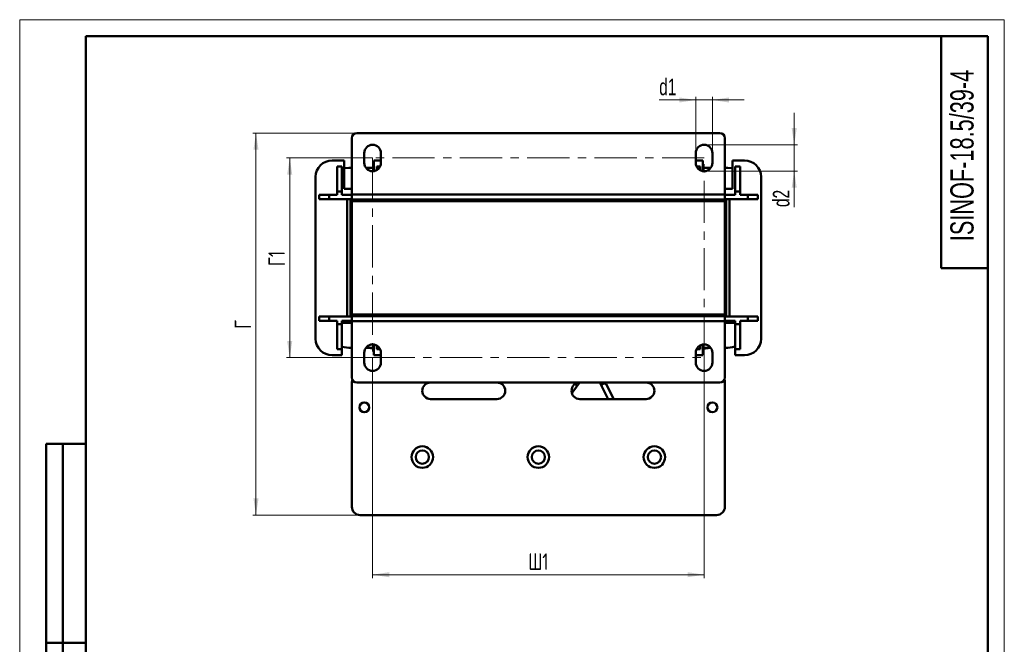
# Model space of a CAD drawing. Header units: millimetres. Extents: x 0 to 594, y 0 to 840.
# Tile 2 of 2: x 0 to 594, y 463 to 840. Entities that reach past the tile are written whole.
import ezdxf

# ---------------------------------------------------------------- set-up
doc = ezdxf.new("R2010")
doc.units = ezdxf.units.MM
doc.header["$LTSCALE"] = 2
doc.linetypes.add('CENTERX2', pattern=[20.32, 12.7, -2.54, 2.54, -2.54])
doc.layers.add('ОСЕВЫЕ', color=7, linetype='Continuous')
doc.styles.add('SLDTEXTSTYLE0', font='TXT', dxfattribs={"width": 0.7})
doc.styles.add('SLDTEXTSTYLE1', font='TXT', dxfattribs={"width": 0.7, "bigfont": 'bigfont'})
doc.dimstyles.new('SLDDIMSTYLE0', dxfattribs={"dimtxt": 10, "dimasz": 10, "dimexe": 0, "dimexo": 0.0625, "dimgap": 2.5, "dimtad": 2, "dimdec": 1, "dimrnd": 1e-09, "dimzin": 12, "dimdsep": 46, "dimtxsty": 'SLDTEXTSTYLE0', "dimsah": 1, "dimcen": 0.09, "dimadec": 0, "dimazin": 3, "dimtfac": 1, "dimtdec": 3, "dimtofl": 0, "dimtmove": 0, "dimatfit": 3, "dimfxl": 1, "dimfrac": 2, "dimtolj": 1, "dimtzin": 12, "dimarcsym": 0})
doc.dimstyles.new('SLDDIMSTYLE1', dxfattribs={"dimtxt": 10, "dimasz": 10, "dimexe": 0, "dimexo": 0.0625, "dimgap": 2.5, "dimtad": 2, "dimdec": 1, "dimrnd": 1e-09, "dimzin": 12, "dimdsep": 46, "dimtxsty": 'SLDTEXTSTYLE0', "dimsah": 1, "dimcen": 0.09, "dimadec": 0, "dimazin": 3, "dimtfac": 1, "dimtdec": 3, "dimtmove": 0, "dimatfit": 0, "dimfxl": 1, "dimfrac": 2, "dimtolj": 1, "dimtzin": 12, "dimarcsym": 0})

# ---------------------------------------------------------------- blocks, each defined once
blk = doc.blocks.new('_D_2')
at = {"color": 7, "linetype": 'Continuous', "lineweight": 0}
for p, q in [((212.9, 636.02), (212.9, 503.04)), ((412.9, 636.02), (412.9, 503.04)), ((212.9, 505.04), (412.9, 505.04))]:
    blk.add_line(p, q, dxfattribs=at)
at = {"color": 7, "linetype": 'Continuous', "lineweight": 18}
for points in [[(212.9, 505.04), (222.9, 503.5), (222.9, 506.58)], [(412.9, 505.04), (402.9, 506.58), (402.9, 503.5)]]:
    blk.add_solid(points, dxfattribs=at)
at = {"color": 7, "linetype": 'Continuous', "lineweight": 18, "insert": (306.86, 517.93), "char_height": 10, "attachment_point": 1, "style": 'SLDTEXTSTYLE1'}
blk.add_mtext('Ш1', dxfattribs=at)
blk = doc.blocks.new('_D_3')
at = {"color": 7, "linetype": 'Continuous', "lineweight": 0}
for p, q in [((212.88, 756.54), (160.9, 756.54)), ((162.9, 756.54), (162.9, 636.04)), ((212.88, 636.04), (160.9, 636.04))]:
    blk.add_line(p, q, dxfattribs=at)
at = {"color": 7, "linetype": 'Continuous', "lineweight": 18}
for points in [[(162.9, 756.54), (161.36, 746.54), (164.44, 746.54)], [(162.9, 636.04), (164.44, 646.04), (161.36, 646.04)]]:
    blk.add_solid(points, dxfattribs=at)
at = {"color": 7, "linetype": 'Continuous', "lineweight": 18, "insert": (150.01, 691.32), "char_height": 10, "attachment_point": 1, "rotation": 90, "style": 'SLDTEXTSTYLE1'}
blk.add_mtext('Г1', dxfattribs=at)
blk = doc.blocks.new('_D_4')
at = {"color": 7, "linetype": 'Continuous', "lineweight": 0}
for p, q in [((407.9, 791.54), (385.79, 791.54)), ((407.9, 759.56), (407.9, 793.54)), ((407.9, 791.54), (417.9, 791.54)), ((417.9, 759.56), (417.9, 793.54)), ((417.9, 791.54), (437.13, 791.54))]:
    blk.add_line(p, q, dxfattribs=at)
at = {"color": 7, "linetype": 'Continuous', "lineweight": 18}
for points in [[(407.9, 791.54), (397.9, 793.08), (397.9, 790)], [(417.9, 791.54), (427.9, 790), (427.9, 793.08)]]:
    blk.add_solid(points, dxfattribs=at)
at = {"color": 7, "linetype": 'Continuous', "lineweight": 18, "insert": (385.79, 804.43), "char_height": 10, "attachment_point": 1, "style": 'SLDTEXTSTYLE0'}
blk.add_mtext('d1', dxfattribs=at)
blk = doc.blocks.new('_D_5')
at = {"color": 7, "linetype": 'Continuous', "lineweight": 0}
for p, q in [((467.25, 764.54), (467.25, 783.77)), ((412.92, 764.54), (469.25, 764.54)), ((467.25, 764.54), (467.25, 748.54)), ((412.92, 748.54), (469.25, 748.54)), ((467.25, 748.54), (467.25, 726.91))]:
    blk.add_line(p, q, dxfattribs=at)
at = {"color": 7, "linetype": 'Continuous', "lineweight": 18}
for points in [[(467.25, 764.54), (468.79, 774.54), (465.71, 774.54)], [(467.25, 748.54), (465.71, 738.54), (468.79, 738.54)]]:
    blk.add_solid(points, dxfattribs=at)
at = {"color": 7, "linetype": 'Continuous', "lineweight": 18, "insert": (454.36, 726.91), "char_height": 10, "attachment_point": 1, "rotation": 90, "style": 'SLDTEXTSTYLE0'}
blk.add_mtext('d2', dxfattribs=at)
blk = doc.blocks.new('_D_6')
at = {"color": 7, "linetype": 'Continuous', "lineweight": 0}
for p, q in [((203.38, 771.54), (140.55, 771.54)), ((142.55, 541.04), (142.55, 771.54)), ((205.38, 541.04), (140.55, 541.04))]:
    blk.add_line(p, q, dxfattribs=at)
at = {"color": 7, "linetype": 'Continuous', "lineweight": 18}
for points in [[(142.55, 771.54), (141.01, 761.54), (144.09, 761.54)], [(142.55, 541.04), (144.09, 551.04), (141.01, 551.04)]]:
    blk.add_solid(points, dxfattribs=at)
at = {"color": 7, "linetype": 'Continuous', "lineweight": 18, "insert": (129.66, 653.45), "char_height": 10, "attachment_point": 1, "rotation": 90, "style": 'SLDTEXTSTYLE1'}
blk.add_mtext('Г', dxfattribs=at)

msp = doc.modelspace()

# ---------------------------------------------------------------- linework, layer by layer
at = {"color": 7, "linetype": 'Continuous', "lineweight": 50}
for p, q in [((40, 830), (40, 10)), ((584, 830), (40, 830)), ((40, 830), (40, 10)), ((556, 830), (556, 690)), ((584, 10), (584, 830)), ((200.4, 768.54), (200.4, 734.54)), ((422.4, 771.54), (203.4, 771.54)), ((425.4, 768.54), (425.4, 734.54)), ((188.55, 755.09), (195.8, 755.09)), ((195.8, 737.89), (195.8, 755.09)), ((207.9, 753.54), (207.9, 759.54)), ((213.59, 755.09), (213.59, 748.59)), ((213.59, 755.09), (217.9, 755.09)), ((217.9, 759.54), (217.9, 753.54)), ((407.9, 753.54), (407.9, 759.54)), ((407.9, 755.09), (412.21, 755.09)), ((412.21, 755.09), (412.21, 748.59)), ((417.9, 759.54), (417.9, 753.54)), ((430.01, 737.89), (430.01, 755.09)), ((430.01, 755.09), (437.25, 755.09)), ((191.44, 751.34), (194.37, 751.34)), ((191.44, 736.34), (191.44, 751.34)), ((194.37, 751.34), (194.37, 736.34)), ((195.8, 750.3), (198.5, 750.64)), ((198.5, 750.64), (200.4, 750.64)), ((208.83, 750.64), (213.59, 750.64)), ((215.54, 751.34), (217.39, 751.34)), ((215.54, 749.29), (215.54, 751.34)), ((408.41, 751.34), (410.52, 751.34)), ((410.52, 751.34), (410.52, 749.14)), ((412.21, 750.64), (416.98, 750.64)), ((425.4, 750.64), (427.3, 750.64)), ((427.3, 750.64), (430.01, 750.3)), ((431.7, 751.34), (434.63, 751.34)), ((431.7, 736.34), (431.7, 751.34)), ((434.63, 751.34), (434.63, 736.34)), ((178.55, 647.49), (178.55, 745.09)), ((447.25, 745.09), (447.25, 647.49)), ((200.4, 737.89), (195.8, 737.89)), ((425.4, 737.89), (430.01, 737.89)), ((180.64, 731.64), (180.64, 734.39)), ((180.64, 734.39), (186.64, 734.39)), ((186.64, 731.64), (180.64, 731.64)), ((186.64, 734.39), (186.64, 731.64)), ((186.64, 734.39), (191.44, 734.39)), ((200.4, 731.64), (186.64, 731.64)), ((194.37, 736.34), (191.44, 736.34)), ((191.44, 734.39), (191.44, 736.34)), ((194.37, 736.34), (194.37, 734.39)), ((194.37, 734.39), (200.4, 734.39)), ((197.5, 660.94), (197.5, 731.64)), ((199.5, 731.64), (199.5, 660.94)), ((425.4, 734.54), (200.4, 734.54)), ((200.4, 734.54), (200.4, 731.54)), ((200.4, 730.54), (200.4, 731.54)), ((425.4, 731.54), (200.4, 731.54)), ((245.4, 730.54), (245.4, 731.54)), ((246.3, 730.54), (246.3, 731.54)), ((248.3, 731.54), (248.3, 730.54)), ((267.25, 731.54), (267.25, 730.54)), ((268.55, 730.54), (268.55, 731.54)), ((287.5, 730.54), (287.5, 731.54)), ((289.5, 731.54), (289.5, 730.54)), ((290.4, 730.54), (290.4, 731.54)), ((335.4, 730.54), (335.4, 731.54)), ((336.3, 730.54), (336.3, 731.54)), ((338.3, 731.54), (338.3, 730.54)), ((357.25, 731.54), (357.25, 730.54)), ((358.55, 730.54), (358.55, 731.54)), ((377.5, 731.54), (377.5, 730.54)), ((379.5, 731.54), (379.5, 730.54)), ((380.4, 730.54), (380.4, 731.54)), ((425.4, 731.54), (425.4, 734.54)), ((425.4, 734.39), (431.7, 734.39)), ((439.37, 731.64), (425.4, 731.64)), ((426.3, 731.54), (425.4, 731.54)), ((425.4, 730.54), (425.4, 731.54)), ((426.3, 660.94), (426.3, 731.64)), ((428.3, 660.94), (428.3, 731.64)), ((431.7, 734.39), (431.7, 736.34)), ((434.63, 736.34), (431.7, 736.34)), ((434.63, 736.34), (434.63, 734.39)), ((434.63, 734.39), (439.37, 734.39)), ((439.37, 731.64), (439.37, 734.39)), ((439.37, 734.39), (445.37, 734.39)), ((445.37, 731.64), (439.37, 731.64)), ((445.37, 734.39), (445.37, 731.64)), ((200.4, 730.54), (200.4, 662.04)), ((425.4, 730.54), (200.4, 730.54)), ((245.4, 730.54), (200.4, 730.54)), ((335.4, 730.54), (290.4, 730.54)), ((425.4, 730.54), (380.4, 730.54)), ((425.4, 662.04), (425.4, 730.54)), ((556, 690), (584, 690)), ((180.64, 658.19), (180.64, 660.94)), ((180.64, 660.94), (186.64, 660.94)), ((186.64, 660.94), (186.64, 658.19)), ((186.64, 660.94), (200.4, 660.94)), ((199.5, 661.04), (200.4, 661.04)), ((425.4, 662.04), (200.4, 662.04)), ((200.4, 662.04), (245.4, 662.04)), ((200.4, 662.04), (200.4, 661.04)), ((425.4, 661.04), (200.4, 661.04)), ((200.4, 661.04), (200.4, 658.04)), ((245.4, 662.04), (245.4, 661.04)), ((246.3, 661.04), (246.3, 662.04)), ((248.3, 662.04), (248.3, 661.04)), ((267.25, 662.04), (267.25, 661.04)), ((268.55, 661.04), (268.55, 662.04)), ((287.5, 661.04), (287.5, 662.04)), ((289.5, 662.04), (289.5, 661.04)), ((290.4, 662.04), (290.4, 661.04)), ((290.4, 662.04), (335.4, 662.04)), ((335.4, 662.04), (335.4, 661.04)), ((336.3, 661.04), (336.3, 662.04)), ((338.3, 662.04), (338.3, 661.04)), ((357.25, 662.04), (357.25, 661.04)), ((358.55, 661.04), (358.55, 662.04)), ((377.5, 662.04), (377.5, 661.04)), ((379.5, 662.04), (379.5, 661.04)), ((380.4, 662.04), (380.4, 661.04)), ((380.4, 662.04), (425.4, 662.04)), ((425.4, 662.04), (425.4, 661.04)), ((425.4, 661.04), (425.4, 658.04)), ((425.4, 660.94), (439.37, 660.94)), ((439.37, 660.94), (439.37, 658.19)), ((439.37, 660.94), (445.37, 660.94)), ((445.37, 660.94), (445.37, 658.19)), ((186.64, 658.19), (180.64, 658.19)), ((191.44, 658.19), (186.64, 658.19)), ((191.44, 656.24), (191.44, 658.19)), ((191.44, 656.24), (194.37, 656.24)), ((191.44, 641.24), (191.44, 656.24)), ((200.4, 658.19), (194.37, 658.19)), ((194.37, 658.19), (194.37, 656.24)), ((194.37, 656.99), (200.4, 656.99)), ((194.37, 656.24), (194.37, 641.24)), ((200.4, 658.04), (200.4, 624.04)), ((425.4, 658.04), (200.4, 658.04)), ((431.7, 658.19), (425.4, 658.19)), ((425.4, 658.04), (425.4, 624.04)), ((431.7, 656.99), (425.4, 656.99)), ((431.7, 656.24), (431.7, 658.19)), ((431.7, 656.24), (434.63, 656.24)), ((431.7, 641.24), (431.7, 656.24)), ((439.37, 658.19), (434.63, 658.19)), ((434.63, 658.19), (434.63, 656.24)), ((434.63, 656.24), (434.63, 641.24)), ((445.37, 658.19), (439.37, 658.19)), ((200.4, 641.94), (198.5, 641.94)), ((213.59, 641.94), (208.83, 641.94)), ((209.67, 641.94), (213.59, 641.54)), ((213.59, 643.99), (213.59, 637.49)), ((215.54, 641.24), (215.54, 643.29)), ((410.52, 643.44), (410.52, 641.24)), ((412.21, 643.99), (412.21, 637.49)), ((416.98, 641.94), (412.21, 641.94)), ((412.21, 641.4), (416.91, 641.89)), ((427.3, 641.94), (425.4, 641.94)), ((194.35, 637.49), (188.55, 637.49)), ((194.37, 641.24), (191.44, 641.24)), ((194.35, 637.49), (194.35, 641.24)), ((207.9, 633.04), (207.9, 639.04)), ((217.9, 637.49), (213.59, 637.49)), ((217.39, 641.24), (215.54, 641.24)), ((217.9, 639.04), (217.9, 633.04)), ((407.9, 633.04), (407.9, 639.04)), ((412.21, 637.49), (407.9, 637.49)), ((410.52, 641.24), (408.41, 641.24)), ((417.9, 639.04), (417.9, 633.04)), ((434.63, 641.24), (431.7, 641.24)), ((431.71, 637.49), (431.71, 641.24)), ((437.25, 637.49), (431.71, 637.49)), ((200.4, 621.04), (200.4, 546.04)), ((203.4, 621.04), (422.4, 621.04)), ((333.09, 614.67), (335.82, 618.33)), ((335.82, 618.33), (337.65, 620.78)), ((337.65, 620.78), (337.8, 621.04)), ((349.89, 621.04), (349.91, 620.99)), ((349.91, 620.99), (351.16, 618.59)), ((351.16, 618.59), (355.08, 611.04)), ((353.82, 619.97), (353.27, 621.04)), ((358.46, 611.04), (353.82, 619.97)), ((425.4, 621.04), (425.4, 546.04)), ((287.9, 611.04), (247.9, 611.04)), ((377.9, 611.04), (337.9, 611.04)), ((16, 344), (16, 584)), ((40, 584), (16, 584)), ((16, 344), (16, 584)), ((26, 344), (26, 584)), ((26, 344), (26, 584)), ((420.4, 541.04), (205.4, 541.04)), ((16, 464), (40, 464)), ((40, 464), (16, 464))]:
    msp.add_line(p, q, dxfattribs=at)
at = {"color": 7, "linetype": 'CENTERX2', "lineweight": 18}
for p, q in [((412.9, 756.54), (212.9, 756.54)), ((212.9, 756.54), (212.9, 636.04)), ((412.9, 636.04), (412.9, 756.54)), ((212.9, 636.04), (412.9, 636.04))]:
    msp.add_line(p, q, dxfattribs=at)
at = {"color": 7, "linetype": 'Continuous', "lineweight": 50, "flags": 128}
for points in [[(198.5, 641.94), (195.79, 642.28), (194.35, 642.64)], [(431.71, 642.72), (430.01, 642.28), (427.3, 641.94)], [(200.4, 621.04), (200.5, 622.02), (200.7, 622.74)], [(425.11, 622.74), (425.31, 622.02), (425.4, 621.04)]]:
    msp.add_lwpolyline(points, dxfattribs=at)
at = {"color": 9, "linetype": 'Continuous', "lineweight": 50, "flags": 128}
for points in [[(335.82, 618.33), (335.87, 618.4), (335.97, 618.81), (335.87, 619.28), (335.57, 619.75), (335.13, 620.13), (335.08, 620.17)], [(352.49, 620.43), (351.95, 620.23), (351.48, 619.88), (351.18, 619.44), (351.07, 618.97), (351.16, 618.59)]]:
    msp.add_lwpolyline(points, dxfattribs=at)
at = {"color": 7, "linetype": 'Continuous', "lineweight": 50}
for centre, radius in [((207.9, 606.04), 3), ((417.9, 606.04), 3), ((242.88, 576.03), 6.5), ((312.9, 576.03), 6.5), ((382.9, 576.03), 6.5), ((242.9, 576.03), 4), ((312.9, 576.03), 4), ((382.9, 576.03), 4)]:
    msp.add_circle(centre, radius, dxfattribs=at)
for centre, radius, start, end in [((203.4, 768.54), 3, 90, 180), ((422.4, 768.54), 3, 0, 90), ((212.9, 759.54), 5, 0, 180), ((412.9, 759.54), 5, 0, 180), ((188.55, 745.09), 10, 90, 180), ((437.25, 745.09), 10, 0, 90), ((212.9, 753.54), 5, 180, 0), ((412.9, 753.54), 5, 180, 0), ((188.55, 647.49), 10, 180, 270), ((437.25, 647.49), 10, 270, 0), ((212.9, 639.04), 5, 0, 180), ((412.9, 639.04), 5, 0, 180), ((212.9, 633.04), 5, 180, 0), ((412.9, 633.04), 5, 180, 0), ((203.4, 624.04), 3, 180, 270), ((422.4, 624.04), 3, 270, 0), ((247.9, 616.04), 5, 90, 270), ((287.9, 616.04), 5, 270, 90), ((337.9, 616.04), 5, 90, 270), ((377.9, 616.04), 5, 270, 90), ((205.4, 546.04), 5, 180, 270), ((420.4, 546.04), 5, 270, 0)]:
    msp.add_arc(centre, radius, start, end, dxfattribs=at)
at = {"color": 9, "linetype": 'Continuous', "lineweight": 50}
msp.add_arc((352.87, 619.37), 1.12, 32.06686, 109.65619, dxfattribs=at)
at = {"layer": 'ОСЕВЫЕ', "lineweight": 18}
for p, q in [((0, 840), (594, 840)), ((0, 840), (0, 0)), ((594, 840), (594, 0))]:
    msp.add_line(p, q, dxfattribs=at)

# ---------------------------------------------------------------- texts
at = {"color": 7, "linetype": 'Continuous', "lineweight": 0, "insert": (561.45, 758.04), "char_height": 14, "attachment_point": 2, "rotation": 90, "style": 'SLDTEXTSTYLE0'}
msp.add_mtext('ISINOF-18.5/39-4', dxfattribs=at)

# ---------------------------------------------------------------- dimensions: what is measured, and where the dimension line sits
at = {"color": 7, "linetype": 'Continuous', "lineweight": 18}
for base, p1, p2, text, dimstyle, picture, middle in [((417.9, 791.54), (407.9, 759.54), (417.9, 759.54), 'd1', 'SLDDIMSTYLE1', '_D_4', (390.76, 791.54)), ((412.9, 505.04), (212.9, 636.04), (412.9, 636.04), 'Ш1', 'SLDDIMSTYLE0', '_D_2', (312.9, 505.04))]:
    dim = msp.add_linear_dim(base=base, p1=p1, p2=p2, text=text, dimstyle=dimstyle, dxfattribs=at)
    dim.commit()
    dim.dimension.update_dxf_attribs({"geometry": picture, "text_midpoint": middle, "dimtype": 160})
for base, p1, p2, text, dimstyle, picture, middle in [((467.25, 748.54), (412.9, 764.54), (412.9, 748.54), 'd2', 'SLDDIMSTYLE1', '_D_5', (467.25, 732.96)), ((142.55, 771.54), (205.4, 541.04), (203.4, 771.54), 'Г', 'SLDDIMSTYLE0', '_D_6', (142.55, 656.29)), ((162.9, 636.04), (212.9, 756.54), (212.9, 636.04), 'Г1', 'SLDDIMSTYLE0', '_D_3', (162.9, 696.29))]:
    dim = msp.add_linear_dim(base=base, p1=p1, p2=p2, angle=90, text=text, dimstyle=dimstyle, dxfattribs=at)
    dim.commit()
    dim.dimension.update_dxf_attribs({"geometry": picture, "text_midpoint": middle, "dimtype": 160})

doc.saveas('drawing.dxf')
